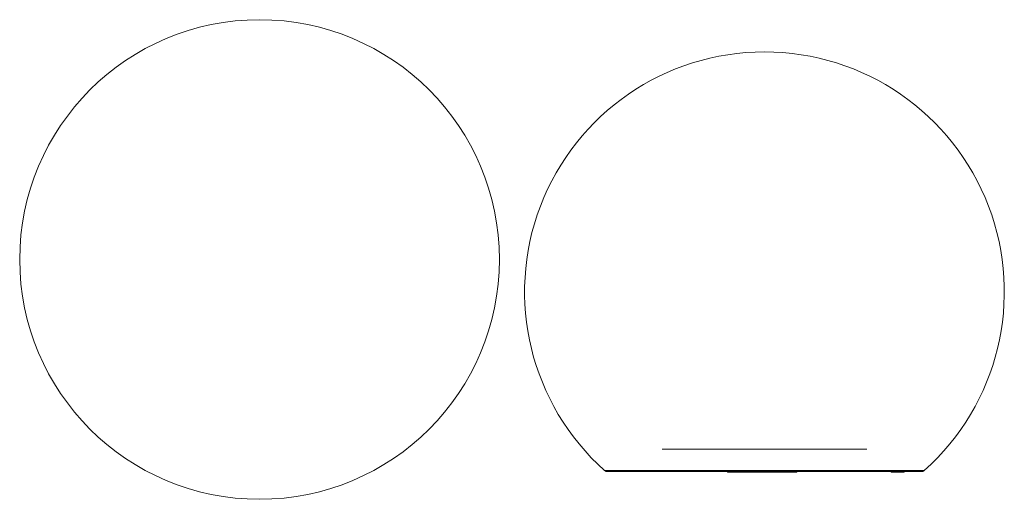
# Model space of a CAD drawing. Header units: millimetres. Extents: x -300 to 931, y -300 to 300.
import ezdxf

# ---------------------------------------------------------------- set-up
doc = ezdxf.new("R2010")
doc.units = ezdxf.units.MM

msp = doc.modelspace()

# ---------------------------------------------------------------- linework, layer by layer
at = {"color": 7, "linetype": 'Continuous', "lineweight": 15}
for p, q in [((503.5, -237.3), (759.5, -237.3)), ((831.3, -264), (431.6, -264)), ((434.9, -265.3), (828, -265.3)), ((585.2, -265.3), (585.2, -266.1)), ((585.2, -265.3), (585.2, -266.1)), ((617.1, -266.1), (585.2, -266.1)), ((587.2, -266.1), (587.2, -265.3)), ((591.7, -265.3), (591.7, -266.1)), ((593.5, -265.3), (593.5, -266.1)), ((597.9, -265.3), (597.9, -266.1)), ((599.4, -265.3), (599.4, -266.1)), ((599.4, -265.3), (599.4, -266.1)), ((602.3, -265.3), (602.3, -266.1)), ((607.8, -265.3), (607.8, -266.1)), ((614.4, -265.3), (614.4, -266.1)), ((617.1, -265.3), (617.1, -266.1)), ((617.2, -265.3), (617.2, -266.1)), ((619.2, -266.1), (617.3, -266.1)), ((619.4, -265.3), (619.4, -266.1)), ((628.9, -266.1), (619.4, -266.1)), ((619.8, -265.3), (619.8, -266.1)), ((621, -265.3), (621, -266.1)), ((622.7, -266.1), (622.7, -265.3)), ((624.8, -265.3), (624.8, -266.1)), ((628.6, -265.3), (628.6, -266.1)), ((628.9, -266.1), (628.9, -265.3)), ((628.9, -266.1), (628.9, -265.3)), ((628.9, -265.3), (628.9, -266.1)), ((630.6, -266.1), (629, -266.1)), ((630.7, -265.3), (630.7, -266.1)), ((636.1, -266.1), (630.7, -266.1)), ((631.2, -266.1), (631.2, -265.3)), ((632.2, -265.3), (632.2, -266.1)), ((633.2, -265.3), (633.2, -266.1)), ((633.6, -265.3), (633.6, -266.1)), ((633.9, -265.3), (633.9, -266.1)), ((634.7, -265.3), (634.7, -266.1)), ((635.7, -265.3), (635.7, -266.1)), ((636.1, -265.3), (636.1, -266.1)), ((636.4, -266.1), (636.3, -266.1)), ((636.5, -265.3), (636.5, -266.1)), ((647.3, -266.1), (636.5, -266.1)), ((636.9, -265.3), (636.9, -266.1)), ((638, -265.3), (638, -266.1)), ((639.8, -266.1), (639.8, -265.3)), ((641.9, -265.3), (641.9, -266.1)), ((643.9, -265.3), (643.9, -266.1)), ((645.7, -265.3), (645.7, -266.1)), ((646.8, -265.3), (646.8, -266.1)), ((647.3, -265.3), (647.3, -266.1)), ((648.8, -266.1), (647.3, -266.1)), ((647.4, -265.3), (647.4, -266.1)), ((647.8, -265.3), (647.8, -266.1)), ((648.8, -265.3), (648.8, -266.1)), ((649, -265.3), (649, -266.1)), ((659.7, -266.1), (649, -266.1)), ((649.4, -266.1), (649.4, -265.3)), ((650.4, -265.3), (650.4, -266.1)), ((651.4, -265.3), (651.4, -266.1)), ((651.9, -265.3), (651.9, -266.1)), ((652.1, -265.3), (652.1, -266.1)), ((652.6, -265.3), (652.6, -266.1)), ((653.4, -265.3), (653.4, -266.1)), ((654.3, -265.3), (654.3, -266.1)), ((655.3, -265.3), (655.3, -266.1)), ((656.1, -265.3), (656.1, -266.1)), ((656.6, -265.3), (656.6, -266.1)), ((656.8, -265.3), (656.8, -266.1)), ((657, -265.3), (657, -266.1)), ((657.1, -265.3), (657.1, -266.1)), ((657.3, -265.3), (657.3, -266.1)), ((658.3, -265.3), (658.3, -266.1)), ((659.3, -265.3), (659.3, -266.1)), ((659.7, -265.3), (659.7, -266.1)), ((661.1, -266.1), (659.8, -266.1)), ((661.2, -265.3), (661.2, -266.1)), ((672, -266.1), (661.2, -266.1)), ((661.6, -265.3), (661.6, -266.1)), ((662.8, -265.3), (662.8, -266.1)), ((664.5, -265.3), (664.5, -266.1)), ((666.6, -265.3), (666.6, -266.1)), ((669.1, -265.3), (669.1, -266.1)), ((669.2, -265.3), (669.2, -266.1)), ((669.5, -265.3), (669.5, -266.1)), ((670, -266.1), (670, -265.3)), ((670.5, -265.3), (670.5, -266.1)), ((671.5, -265.3), (671.5, -266.1)), ((672, -265.3), (672, -266.1)), ((790.1, -265.3), (790.1, -266.1)), ((806.3, -266.1), (790.1, -266.1)), ((790.3, -265.3), (790.3, -266.1)), ((791.4, -266.1), (791.4, -265.3)), ((793.2, -265.3), (793.2, -266.1)), ((796.6, -265.3), (796.6, -266.1)), ((799.8, -265.3), (799.8, -266.1)), ((801.4, -265.3), (801.4, -266.1)), ((802, -266.1), (802, -265.3)), ((802.7, -265.3), (802.7, -266.1)), ((806.1, -265.3), (806.1, -266.1)), ((806.3, -266.1), (806.3, -265.3))]:
    msp.add_line(p, q, dxfattribs=at)
at = {"color": 7, "linetype": 'Continuous', "lineweight": 15, "flags": 128}
for points in [[(431.6, -264), (433.4, -265.1), (434.9, -265.3)], [(831.3, -264), (829.6, -265.1), (828, -265.3)]]:
    msp.add_lwpolyline(points, dxfattribs=at)
at = {"color": 7, "linetype": 'Continuous', "lineweight": 15}
msp.add_circle((0, 0), 300, dxfattribs=at)
for start, end in [(90, 228.2247), (311.7753, 90)]:
    msp.add_arc((631.5, -40.3), 300, start, end, dxfattribs=at)

doc.saveas('drawing.dxf')
